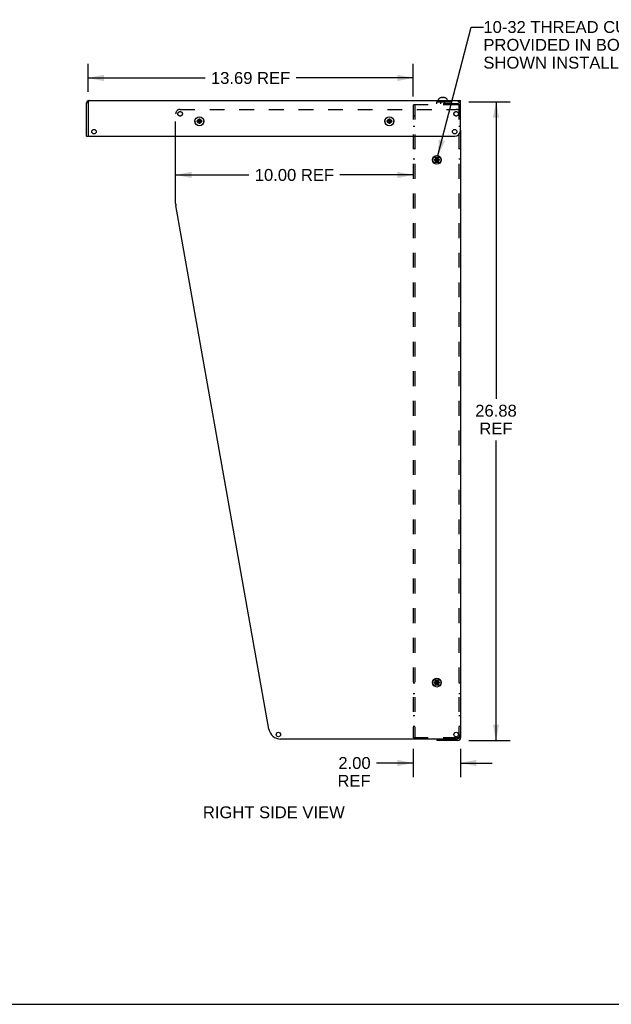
# Model space of a CAD drawing. Header units: inches. Extents: x 0 to 113, y 0 to 73.
# Tile 4 of 6: x 57 to 82, y 0 to 41. Entities that reach past the tile are written whole.
import ezdxf

# ---------------------------------------------------------------- set-up
doc = ezdxf.new("R2010")
doc.units = ezdxf.units.IN
doc.header["$LTSCALE"] = 6.233333
doc.header["$MEASUREMENT"] = 0
doc.linetypes.add('HIDDEN', pattern=[0.2, 0.1, -0.1])
doc.layers.get('0').update_dxf_attribs({"linetype": 'CONTINUOUS'})
doc.layers.add('DEFAULT_2', color=8, linetype='HIDDEN')
doc.layers.add('DIMENSIONS', color=7, linetype='CONTINUOUS')
doc.styles.get("Standard").update_dxf_attribs({"font": 'arial.ttf'})
doc.dimstyles.new('DIMSTYLE_1', dxfattribs={"dimtxt": 0.5, "dimasz": 0.666667, "dimexe": 0.09, "dimexo": 0.07, "dimgap": 0.0375, "dimtad": 0, "dimtih": 1, "dimtoh": 1, "dimzin": 4, "dimdsep": 46, "dimtxsty": 'Standard', "dimblk": '_FILLED', "dimblk1": '_FILLED', "dimblk2": '_FILLED', "dimcen": 0.09, "dimadec": 3, "dimazin": 1, "dimtfac": 1, "dimtdec": 3, "dimtofl": 0, "dimtmove": 0, "dimatfit": 3, "dimldrblk": '_FILLED', "dimfxl": 0, "dimtolj": 1, "dimtzin": 4, "dimarcsym": 0})
doc.dimstyles.get("Standard").update_dxf_attribs({"dimtxt": 0.566667, "dimasz": 0.666667, "dimexe": 0.09, "dimexo": 0.07, "dimgap": 0.09, "dimtad": 0, "dimtih": 1, "dimtoh": 1, "dimdec": 3, "dimzin": 4, "dimdsep": 46, "dimtxsty": 'Standard', "dimblk": '_FILLED', "dimblk1": '_FILLED', "dimblk2": '_FILLED', "dimcen": 0.09, "dimadec": 3, "dimazin": 1, "dimtp": 0.001, "dimtm": 0.001, "dimtfac": 1, "dimtdec": 3, "dimtofl": 0, "dimtmove": 0, "dimatfit": 3, "dimldrblk": '_FILLED', "dimfxl": 0, "dimtolj": 1, "dimtzin": 4, "dimarcsym": 0})

# ---------------------------------------------------------------- blocks, each defined once
blk = doc.blocks.new('_FILLED')
at = {"color": 0, "linetype": 'ByBlock'}
blk.add_solid([(0, 0), (-1, 0.2), (-1, -0.2)], dxfattribs=at)
blk = doc.blocks.new('*D21')
at = {"layer": 'DIMENSIONS', "color": 2, "linetype": 'Continuous'}
for p, q in [((73.801, 10.753), (73.801, 9.556)), ((75.801, 10.753), (75.801, 9.556)), ((73.801, 10.156), (72.262, 10.156)), ((75.801, 10.156), (77.134, 10.156))]:
    blk.add_line(p, q, dxfattribs=at)
at = {"layer": 'DIMENSIONS', "color": 2, "linetype": 'Continuous', "xscale": 0.6666666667, "yscale": 0.6666666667, "zscale": 0.6666666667}
blk.add_blockref('_FILLED', (73.801, 10.156), dxfattribs=at)
at = {"layer": 'DIMENSIONS', "color": 2, "linetype": 'Continuous', "xscale": 0.6666666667, "yscale": 0.6666666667, "zscale": 0.6666666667, "rotation": 180}
blk.add_blockref('_FILLED', (75.801, 10.156), dxfattribs=at)
at = {"layer": 'DIMENSIONS', "color": 2, "linetype": 'Continuous', "insert": (72.012, 10.406), "char_height": 0.5, "width": 1.39405, "attachment_point": 3, "line_spacing_factor": 0.9}
blk.add_mtext('2.00\\PREF', dxfattribs=at)
blk = doc.blocks.new('*D22')
at = {"layer": 'DIMENSIONS', "color": 2, "linetype": 'Continuous'}
for p, q in [((76.15, 37.978), (77.891, 37.978)), ((77.291, 37.978), (77.291, 25.484)), ((77.291, 11.103), (77.291, 23.734)), ((76.15, 11.103), (77.891, 11.103))]:
    blk.add_line(p, q, dxfattribs=at)
at = {"layer": 'DIMENSIONS', "color": 2, "linetype": 'Continuous', "xscale": 0.6666666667, "yscale": 0.6666666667, "zscale": 0.6666666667}
for p, rotation in [((77.291, 37.978), 90), ((77.291, 11.103), 270)]:
    blk.add_blockref('_FILLED', p, dxfattribs=dict(at, rotation=rotation))
at = {"layer": 'DIMENSIONS', "color": 2, "linetype": 'Continuous', "insert": (77.291, 25.234), "char_height": 0.5, "width": 1.74721, "attachment_point": 2, "line_spacing_factor": 0.9}
blk.add_mtext('26.88\\PREF', dxfattribs=at)
blk = doc.blocks.new('*D26')
at = {"layer": 'DIMENSIONS', "color": 2, "linetype": 'Continuous'}
for p, q in [((60.111, 38.403), (60.111, 39.588)), ((73.801, 38.203), (73.801, 39.588)), ((60.111, 38.988), (65.038, 38.988)), ((73.801, 38.988), (68.873, 38.988))]:
    blk.add_line(p, q, dxfattribs=at)
at = {"layer": 'DIMENSIONS', "color": 2, "linetype": 'Continuous', "xscale": 0.6666666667, "yscale": 0.6666666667, "zscale": 0.6666666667, "rotation": 180}
blk.add_blockref('_FILLED', (60.111, 38.988), dxfattribs=at)
at = {"layer": 'DIMENSIONS', "color": 2, "linetype": 'Continuous', "xscale": 0.6666666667, "yscale": 0.6666666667, "zscale": 0.6666666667}
blk.add_blockref('_FILLED', (73.801, 38.988), dxfattribs=at)
at = {"layer": 'DIMENSIONS', "color": 2, "linetype": 'Continuous', "insert": (66.956, 39.238), "char_height": 0.5, "width": 3.33457, "attachment_point": 2, "line_spacing_factor": 0.9}
blk.add_mtext('13.69 REF', dxfattribs=at)
blk = doc.blocks.new('*D27')
at = {"layer": 'DIMENSIONS', "color": 2, "linetype": 'Continuous'}
for p, q in [((63.801, 34.907), (66.883, 34.907)), ((73.801, 34.907), (70.718, 34.907))]:
    blk.add_line(p, q, dxfattribs=at)
at = {"layer": 'DIMENSIONS', "color": 2, "linetype": 'Continuous', "xscale": 0.6666666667, "yscale": 0.6666666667, "zscale": 0.6666666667, "rotation": 180}
blk.add_blockref('_FILLED', (63.801, 34.907), dxfattribs=at)
at = {"layer": 'DIMENSIONS', "color": 2, "linetype": 'Continuous', "xscale": 0.6666666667, "yscale": 0.6666666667, "zscale": 0.6666666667}
blk.add_blockref('_FILLED', (73.801, 34.907), dxfattribs=at)
at = {"layer": 'DIMENSIONS', "color": 2, "linetype": 'Continuous', "insert": (68.801, 35.157), "char_height": 0.5, "width": 3.33457, "attachment_point": 2, "line_spacing_factor": 0.9}
blk.add_mtext('10.00 REF', dxfattribs=at)

msp = doc.modelspace()

# ---------------------------------------------------------------- linework, layer by layer
at = {"color": 7, "linetype": 'Continuous'}
for p, q in [((74.9514, 38.1511), (74.9512, 38.1515)), ((74.9524, 38.1515), (74.9514, 38.1511)), ((75.0181, 38.1662), (75.0158, 38.1665)), ((75.0352, 38.1515), (75.0352, 38.1616)), ((75.0352, 38.1511), (75.0352, 38.1515)), ((75.0662, 38.1616), (75.0662, 38.1515)), ((75.0662, 38.1515), (75.0662, 38.1511)), ((75.0856, 38.1665), (75.0833, 38.1662)), ((75.0898, 38.1662), (75.0856, 38.1665)), ((75.1192, 38.1616), (75.115, 38.1625)), ((75.15, 38.1511), (75.149, 38.1515)), ((75.1502, 38.1515), (75.15, 38.1511)), ((60.0507, 36.5382), (60.0507, 37.9362)), ((60.1107, 37.9362), (60.0507, 37.9362)), ((60.116, 37.9561), (60.1107, 37.9362)), ((60.1527, 38.0382), (75.8007, 38.0382)), ((74.8642, 38.0382), (74.8642, 38.0847)), ((75.2372, 38.0382), (75.2372, 38.0847)), ((75.8007, 36.7882), (75.8007, 38.0382)), ((64.7014, 37.1811), (64.7024, 37.1812)), ((64.7014, 37.1811), (64.9, 37.1502)), ((64.7014, 37.1502), (64.9, 37.1811)), ((64.7024, 37.1502), (64.7014, 37.1502)), ((64.7024, 37.1812), (64.7322, 37.1812)), ((64.7322, 37.1502), (64.7024, 37.1502)), ((64.7322, 37.1812), (64.7658, 37.2006)), ((64.7322, 37.1812), (64.8692, 37.1502)), ((64.7322, 37.1502), (64.8692, 37.1812)), ((64.7658, 37.1308), (64.7322, 37.1502)), ((64.7658, 37.2006), (64.7852, 37.2342)), ((64.7658, 37.1308), (64.8356, 37.2006)), ((64.7658, 37.2006), (64.8356, 37.1308)), ((64.7852, 37.0972), (64.7658, 37.1308)), ((64.7852, 37.0664), (64.8162, 37.2649)), ((64.7852, 37.2639), (64.7852, 37.2649)), ((64.8162, 37.0664), (64.7852, 37.2649)), ((64.7852, 37.2342), (64.7852, 37.2639)), ((64.7852, 37.0972), (64.8162, 37.2342)), ((64.8162, 37.0972), (64.7852, 37.2342)), ((64.7852, 37.0674), (64.7852, 37.0972)), ((64.7852, 37.0664), (64.7852, 37.0674)), ((64.8162, 37.2649), (64.8162, 37.2639)), ((64.8162, 37.2639), (64.8162, 37.2342)), ((64.8162, 37.2342), (64.8356, 37.2006)), ((64.8356, 37.1308), (64.8162, 37.0972)), ((64.8162, 37.0972), (64.8162, 37.0674)), ((64.8162, 37.0674), (64.8162, 37.0664)), ((64.8356, 37.2006), (64.8692, 37.1812)), ((64.8692, 37.1502), (64.8356, 37.1308)), ((64.8692, 37.1812), (64.899, 37.1812)), ((64.899, 37.1502), (64.8692, 37.1502)), ((64.899, 37.1812), (64.9, 37.1811)), ((64.9, 37.1502), (64.899, 37.1502)), ((72.7014, 37.1811), (72.7024, 37.1812)), ((72.7014, 37.1502), (72.9, 37.1811)), ((72.7014, 37.1811), (72.9, 37.1502)), ((72.7024, 37.1502), (72.7014, 37.1502)), ((72.7024, 37.1812), (72.7322, 37.1812)), ((72.7322, 37.1502), (72.7024, 37.1502)), ((72.7322, 37.1812), (72.7658, 37.2006)), ((72.7322, 37.1502), (72.8692, 37.1812)), ((72.7322, 37.1812), (72.8692, 37.1502)), ((72.7658, 37.1308), (72.7322, 37.1502)), ((72.7658, 37.2006), (72.7852, 37.2342)), ((72.7658, 37.1308), (72.8356, 37.2006)), ((72.7658, 37.2006), (72.8356, 37.1308)), ((72.7852, 37.0972), (72.7658, 37.1308)), ((72.7852, 37.0664), (72.8162, 37.2649)), ((72.7852, 37.2639), (72.7852, 37.2649)), ((72.8162, 37.0664), (72.7852, 37.2649)), ((72.7852, 37.2342), (72.7852, 37.2639)), ((72.7852, 37.0972), (72.8162, 37.2342)), ((72.8162, 37.0972), (72.7852, 37.2342)), ((72.7852, 37.0674), (72.7852, 37.0972)), ((72.7852, 37.0664), (72.7852, 37.0674)), ((72.8162, 37.2649), (72.8162, 37.2639)), ((72.8162, 37.2639), (72.8162, 37.2342)), ((72.8162, 37.2342), (72.8356, 37.2006)), ((72.8356, 37.1308), (72.8162, 37.0972)), ((72.8162, 37.0972), (72.8162, 37.0674)), ((72.8162, 37.0674), (72.8162, 37.0664)), ((72.8356, 37.2006), (72.8692, 37.1812)), ((72.8692, 37.1502), (72.8356, 37.1308)), ((72.8692, 37.1812), (72.899, 37.1812)), ((72.899, 37.1502), (72.8692, 37.1502)), ((72.899, 37.1812), (72.9, 37.1811)), ((72.9, 37.1502), (72.899, 37.1502)), ((60.0507, 36.5382), (60.1107, 36.5382)), ((60.1407, 36.5382), (75.5507, 36.5382)), ((74.7852, 35.4414), (74.8162, 35.6399)), ((74.7852, 35.6389), (74.7852, 35.6399)), ((74.8162, 35.4414), (74.7852, 35.6399)), ((74.7852, 35.6092), (74.7852, 35.6389)), ((74.8162, 35.6399), (74.8162, 35.6389)), ((74.8162, 35.6389), (74.8162, 35.6092)), ((74.7014, 35.5561), (74.7024, 35.5562)), ((74.7014, 35.5252), (74.9, 35.5561)), ((74.7014, 35.5561), (74.9, 35.5252)), ((74.7024, 35.5252), (74.7014, 35.5252)), ((74.7024, 35.5562), (74.7322, 35.5562)), ((74.7322, 35.5252), (74.7024, 35.5252)), ((74.7322, 35.5562), (74.7658, 35.5756)), ((74.7322, 35.5252), (74.8692, 35.5562)), ((74.7322, 35.5562), (74.8692, 35.5252)), ((74.7658, 35.5058), (74.7322, 35.5252)), ((74.7658, 35.5756), (74.7852, 35.6092)), ((74.7658, 35.5058), (74.8356, 35.5756)), ((74.7658, 35.5756), (74.8356, 35.5058)), ((74.7852, 35.4722), (74.7658, 35.5058)), ((74.7852, 35.4722), (74.8162, 35.6092)), ((74.8162, 35.4722), (74.7852, 35.6092)), ((74.7852, 35.4424), (74.7852, 35.4722)), ((74.7852, 35.4414), (74.7852, 35.4424)), ((74.8162, 35.6092), (74.8356, 35.5756)), ((74.8356, 35.5058), (74.8162, 35.4722)), ((74.8162, 35.4722), (74.8162, 35.4424)), ((74.8162, 35.4424), (74.8162, 35.4414)), ((74.8356, 35.5756), (74.8692, 35.5562)), ((74.8692, 35.5252), (74.8356, 35.5058)), ((74.8692, 35.5562), (74.899, 35.5562)), ((74.899, 35.5252), (74.8692, 35.5252)), ((74.899, 35.5562), (74.9, 35.5561)), ((74.9, 35.5252), (74.899, 35.5252)), ((74.7014, 13.5561), (74.7024, 13.5562)), ((74.7014, 13.5252), (74.9, 13.5561)), ((74.7014, 13.5561), (74.9, 13.5252)), ((74.7024, 13.5252), (74.7014, 13.5252)), ((74.7024, 13.5562), (74.7322, 13.5562)), ((74.7322, 13.5252), (74.7024, 13.5252)), ((74.7322, 13.5562), (74.7658, 13.5756)), ((74.7322, 13.5252), (74.8692, 13.5562)), ((74.7322, 13.5562), (74.8692, 13.5252)), ((74.7658, 13.5058), (74.7322, 13.5252)), ((74.7658, 13.5756), (74.7852, 13.6092)), ((74.7658, 13.5756), (74.8356, 13.5058)), ((74.7658, 13.5058), (74.8356, 13.5756)), ((74.7852, 13.4722), (74.7658, 13.5058)), ((74.8162, 13.4414), (74.7852, 13.6399)), ((74.7852, 13.6389), (74.7852, 13.6399)), ((74.7852, 13.4414), (74.8162, 13.6399)), ((74.7852, 13.6092), (74.7852, 13.6389)), ((74.8162, 13.4722), (74.7852, 13.6092)), ((74.7852, 13.4722), (74.8162, 13.6092)), ((74.7852, 13.4424), (74.7852, 13.4722)), ((74.7852, 13.4414), (74.7852, 13.4424)), ((74.8162, 13.6399), (74.8162, 13.6389)), ((74.8162, 13.6389), (74.8162, 13.6092)), ((74.8162, 13.6092), (74.8356, 13.5756)), ((74.8356, 13.5058), (74.8162, 13.4722)), ((74.8162, 13.4722), (74.8162, 13.4424)), ((74.8162, 13.4424), (74.8162, 13.4414)), ((74.8356, 13.5756), (74.8692, 13.5562)), ((74.8692, 13.5252), (74.8356, 13.5058)), ((74.8692, 13.5562), (74.899, 13.5562)), ((74.899, 13.5252), (74.8692, 13.5252)), ((74.899, 13.5562), (74.9, 13.5561)), ((74.9, 13.5252), (74.899, 13.5252)), ((74.8007, 11.1657), (74.8007, 11.1032)), ((0, 0), (113.3333, 0))]:
    msp.add_line(p, q, dxfattribs=at)
at = {"color": 3, "linetype": 'Continuous'}
for p, q in [((60.1107, 37.9362), (60.1107, 36.5382)), ((63.8007, 33.7098), (63.8007, 36.5382)), ((75.8007, 36.7882), (75.8007, 11.2202)), ((67.7274, 11.5781), (63.8084, 33.6222)), ((75.7985, 11.2201), (75.781, 11.2201)), ((75.8007, 11.2202), (75.7985, 11.2201)), ((75.6132, 11.1657), (68.2197, 11.1657)), ((75.6837, 11.1032), (74.8007, 11.1032))]:
    msp.add_line(p, q, dxfattribs=at)
at = {"color": 7, "linetype": 'Continuous'}
for points in [[(75.0158, 38.1665), (75.0116, 38.1662), (75.0074, 38.1658), (75.0032, 38.1653), (74.999, 38.1648), (74.9948, 38.1641), (74.9906, 38.1634), (74.9864, 38.1625), (74.9822, 38.1616)], [(75.0352, 38.1616), (75.0326, 38.1626), (75.0301, 38.1634), (75.0276, 38.1642), (75.0252, 38.1648), (75.0228, 38.1654), (75.0205, 38.1658), (75.0181, 38.1662)], [(75.0507, 38.1515), (75.0481, 38.1515), (75.0455, 38.1515), (75.0429, 38.1514), (75.0404, 38.1513), (75.0378, 38.1512), (75.0352, 38.1511)], [(75.0662, 38.1511), (75.0636, 38.1512), (75.061, 38.1513), (75.0585, 38.1514), (75.0559, 38.1515), (75.0533, 38.1515), (75.0507, 38.1515)], [(75.0833, 38.1662), (75.0809, 38.1658), (75.0786, 38.1654), (75.0762, 38.1648), (75.0738, 38.1642), (75.0713, 38.1634), (75.0688, 38.1626), (75.0662, 38.1616)], [(75.115, 38.1625), (75.1108, 38.1634), (75.1066, 38.1641), (75.1024, 38.1648), (75.0982, 38.1653), (75.094, 38.1658), (75.0898, 38.1662)], [(60.1265, 37.9928), (60.1212, 37.9752), (60.116, 37.9561)], [(60.1527, 38.0382), (60.1475, 38.0362), (60.1422, 38.0304), (60.137, 38.021), (60.1317, 38.0083), (60.1265, 37.9928)], [(64.7014, 37.1502), (64.7013, 37.1553), (64.7012, 37.1605), (64.7012, 37.1657), (64.7012, 37.1708), (64.7013, 37.176), (64.7014, 37.1811)], [(64.7852, 37.2649), (64.7878, 37.265), (64.7904, 37.2651), (64.7929, 37.2651), (64.7955, 37.2651), (64.7981, 37.2652), (64.8007, 37.2652)], [(64.8007, 37.0662), (64.7981, 37.0662), (64.7955, 37.0662), (64.7929, 37.0662), (64.7904, 37.0663), (64.7878, 37.0663), (64.7852, 37.0664)], [(64.8007, 37.2652), (64.8033, 37.2652), (64.8059, 37.2651), (64.8085, 37.2651), (64.811, 37.2651), (64.8136, 37.265), (64.8162, 37.2649)], [(64.8162, 37.0664), (64.8136, 37.0663), (64.811, 37.0663), (64.8085, 37.0662), (64.8059, 37.0662), (64.8033, 37.0662), (64.8007, 37.0662)], [(64.9, 37.1811), (64.9001, 37.176), (64.9002, 37.1708), (64.9002, 37.1657), (64.9002, 37.1605), (64.9001, 37.1553), (64.9, 37.1502)], [(72.7014, 37.1502), (72.7013, 37.1553), (72.7012, 37.1605), (72.7012, 37.1657), (72.7012, 37.1708), (72.7013, 37.176), (72.7014, 37.1811)], [(72.7852, 37.2649), (72.7878, 37.265), (72.7904, 37.2651), (72.7929, 37.2651), (72.7955, 37.2651), (72.7981, 37.2652), (72.8007, 37.2652)], [(72.8007, 37.0662), (72.7981, 37.0662), (72.7955, 37.0662), (72.7929, 37.0662), (72.7904, 37.0663), (72.7878, 37.0663), (72.7852, 37.0664)], [(72.8007, 37.2652), (72.8033, 37.2652), (72.8059, 37.2651), (72.8085, 37.2651), (72.811, 37.2651), (72.8136, 37.265), (72.8162, 37.2649)], [(72.8162, 37.0664), (72.8136, 37.0663), (72.811, 37.0663), (72.8085, 37.0662), (72.8059, 37.0662), (72.8033, 37.0662), (72.8007, 37.0662)], [(72.9, 37.1811), (72.9001, 37.176), (72.9002, 37.1708), (72.9002, 37.1657), (72.9002, 37.1605), (72.9001, 37.1553), (72.9, 37.1502)], [(74.7852, 35.6399), (74.7878, 35.64), (74.7904, 35.6401), (74.7929, 35.6401), (74.7955, 35.6401), (74.7981, 35.6402), (74.8007, 35.6402)], [(74.8007, 35.6402), (74.8033, 35.6402), (74.8059, 35.6401), (74.8085, 35.6401), (74.811, 35.6401), (74.8136, 35.64), (74.8162, 35.6399)], [(74.7014, 35.5252), (74.7013, 35.5303), (74.7012, 35.5355), (74.7012, 35.5407), (74.7012, 35.5458), (74.7013, 35.551), (74.7014, 35.5561)], [(74.8007, 35.4412), (74.7981, 35.4412), (74.7955, 35.4412), (74.7929, 35.4412), (74.7904, 35.4413), (74.7878, 35.4413), (74.7852, 35.4414)], [(74.8162, 35.4414), (74.8136, 35.4413), (74.811, 35.4413), (74.8085, 35.4412), (74.8059, 35.4412), (74.8033, 35.4412), (74.8007, 35.4412)], [(74.9, 35.5561), (74.9001, 35.551), (74.9002, 35.5458), (74.9002, 35.5407), (74.9002, 35.5355), (74.9001, 35.5303), (74.9, 35.5252)], [(74.7014, 13.5252), (74.7013, 13.5303), (74.7012, 13.5355), (74.7012, 13.5407), (74.7012, 13.5458), (74.7013, 13.551), (74.7014, 13.5561)], [(74.7852, 13.6399), (74.7878, 13.64), (74.7904, 13.6401), (74.7929, 13.6401), (74.7955, 13.6401), (74.7981, 13.6402), (74.8007, 13.6402)], [(74.8007, 13.4412), (74.7981, 13.4412), (74.7955, 13.4412), (74.7929, 13.4412), (74.7904, 13.4413), (74.7878, 13.4413), (74.7852, 13.4414)], [(74.8007, 13.6402), (74.8033, 13.6402), (74.8059, 13.6401), (74.8085, 13.6401), (74.811, 13.6401), (74.8136, 13.64), (74.8162, 13.6399)], [(74.8162, 13.4414), (74.8136, 13.4413), (74.811, 13.4413), (74.8085, 13.4412), (74.8059, 13.4412), (74.8033, 13.4412), (74.8007, 13.4412)], [(74.9, 13.5561), (74.9001, 13.551), (74.9002, 13.5458), (74.9002, 13.5407), (74.9002, 13.5355), (74.9001, 13.5303), (74.9, 13.5252)]]:
    msp.add_lwpolyline(points, dxfattribs=at)
at = {"color": 3, "linetype": 'Continuous'}
msp.add_lwpolyline([(75.781, 11.2201), (75.7487, 11.22), (75.745, 11.22)], dxfattribs=at)
at = {"color": 7, "linetype": 'Continuous'}
for centre, radius in [((64.8007, 37.1657), 0.1865), ((72.8007, 37.1657), 0.1865), ((60.3607, 36.7257), 0.0938), ((75.5507, 36.7257), 0.0938), ((74.8007, 35.5407), 0.1865), ((74.8007, 13.5407), 0.1865)]:
    msp.add_circle(centre, radius, dxfattribs=at)
at = {"color": 3, "linetype": 'Continuous'}
for centre in [(68.1267, 11.3532), (75.6132, 11.3532)]:
    msp.add_circle(centre, 0.0938, dxfattribs=at)
at = {"color": 7, "linetype": 'Continuous'}
for centre, radius, start, end in [((75.0507, 37.9093), 0.2618, 112.33569, 133.5138), ((75.0507, 37.9093), 0.2614, 105.19411, 112.08938), ((75.0507, 37.9093), 0.2614, 67.91062, 74.80589), ((75.0507, 37.9093), 0.2618, 46.4862, 67.66431), ((60.1527, 37.9362), 0.102, 90, 180), ((74.8842, 38.0847), 0.02, 133.5138, 180), ((75.2172, 38.0847), 0.02, 0, 46.4862), ((64.7222, 37.1662), 0.109, 168.20491, 191.40685), ((64.8792, 37.1662), 0.109, 349.96297, 11.79509), ((72.7222, 37.1662), 0.109, 168.20491, 191.40685), ((72.8792, 37.1662), 0.109, 349.96297, 11.79509), ((60.1407, 36.5682), 0.03, 180, 270), ((75.5507, 36.7882), 0.25, 270, 360), ((75.6837, 11.2202), 0.042, 270, 330.53762)]:
    msp.add_arc(centre, radius, start, end, dxfattribs=at)
at = {"color": 3, "linetype": 'Continuous'}
for centre, radius, start, end in [((74.7222, 35.5407), 0.109, 168.39903, 191.60097), ((74.8792, 35.5407), 0.109, 348.39903, 11.60097), ((64.3007, 33.7098), 0.5, 180, 190.0806), ((74.7222, 13.5407), 0.109, 168.39903, 191.60097), ((74.8792, 13.5407), 0.109, 348.39903, 11.60097), ((68.2197, 11.6657), 0.5, 190.0806, 270), ((75.6132, 11.3532), 0.1875, 270, 360), ((75.6837, 11.2202), 0.117, 270, 360)]:
    msp.add_arc(centre, radius, start, end, dxfattribs=at)
at = {"layer": 'DEFAULT_2', "color": 8, "linetype": 'HIDDEN'}
for p, q in [((73.8007, 37.8614), (73.8007, 11.2199)), ((75.6837, 37.8614), (73.8007, 37.8614)), ((73.8757, 37.8614), (73.8757, 11.2199)), ((74.8007, 37.9032), (74.8007, 37.9782)), ((74.8007, 37.9782), (75.6837, 37.9782)), ((75.6837, 37.9032), (74.8007, 37.9032)), ((74.9677, 37.9032), (74.9677, 37.9782)), ((75.1337, 37.9032), (75.1337, 37.9782)), ((75.7065, 37.8614), (75.6837, 37.8614)), ((75.7257, 37.8612), (75.7257, 11.2202)), ((75.7257, 37.8612), (75.8007, 37.8612)), ((63.8007, 36.5382), (63.8007, 37.4782)), ((63.9882, 37.6657), (75.6132, 37.6657)), ((73.8757, 37.3844), (73.8007, 37.3844)), ((75.8007, 37.3844), (75.7257, 37.3844)), ((73.8757, 36.9469), (73.8007, 36.9469)), ((75.8007, 36.9469), (75.7257, 36.9469)), ((73.8757, 36.0094), (73.8007, 36.0094)), ((74.7222, 35.6497), (74.8792, 35.6497)), ((75.8007, 36.0094), (75.7257, 36.0094)), ((73.8757, 35.5719), (73.8007, 35.5719)), ((74.8792, 35.4317), (74.7222, 35.4317)), ((75.8007, 35.5719), (75.7257, 35.5719)), ((73.8757, 13.5094), (73.8007, 13.5094)), ((74.7222, 13.6497), (74.8792, 13.6497)), ((74.8792, 13.4317), (74.7222, 13.4317)), ((75.8007, 13.5094), (75.7257, 13.5094)), ((73.8757, 13.0719), (73.8007, 13.0719)), ((75.8007, 13.0719), (75.7257, 13.0719)), ((73.8757, 12.1344), (73.8007, 12.1344)), ((75.8007, 12.1344), (75.7257, 12.1344)), ((73.8757, 11.6969), (73.8007, 11.6969)), ((75.8007, 11.6969), (75.7257, 11.6969)), ((75.6837, 11.2199), (73.8007, 11.2199)), ((75.7134, 11.22), (75.6837, 11.2199)), ((75.745, 11.22), (75.6837, 11.2199)), ((75.7243, 11.2201), (75.7134, 11.22)), ((75.7257, 11.2202), (75.7243, 11.2201)), ((75.7257, 11.2202), (75.8007, 11.2202)), ((74.8007, 11.1782), (75.6837, 11.1782)), ((74.8007, 11.1782), (74.8007, 11.1657)), ((74.9677, 11.1032), (74.9677, 11.1782)), ((75.1337, 11.1032), (75.1337, 11.1782))]:
    msp.add_line(p, q, dxfattribs=at)
for points in [[(75.7257, 37.8612), (75.7243, 37.8612), (75.7201, 37.8613), (75.6837, 37.8614)], [(75.8007, 37.8612), (75.7985, 37.8612), (75.7918, 37.8612), (75.7065, 37.8614)]]:
    msp.add_lwpolyline(points, dxfattribs=at)
for centre, radius in [((63.9882, 37.4782), 0.0938), ((75.6132, 37.4782), 0.0938), ((64.8007, 37.1657), 0.083), ((72.8007, 37.1657), 0.083), ((74.8007, 35.5407), 0.083), ((74.8007, 13.5407), 0.083)]:
    msp.add_circle(centre, radius, dxfattribs=at)
for centre, radius, start, end in [((75.6837, 37.8612), 0.117, 0, 90), ((75.6837, 37.8612), 0.042, 0, 90), ((63.9882, 37.4782), 0.1875, 90, 180), ((75.6132, 37.4782), 0.1875, 0, 90), ((74.7222, 35.5407), 0.109, 90, 168.39903), ((74.8792, 35.5407), 0.109, 11.60097, 90), ((74.7222, 35.5407), 0.109, 191.60097, 270), ((74.8792, 35.5407), 0.109, 270, 348.39903), ((74.7222, 13.5407), 0.109, 90, 168.39903), ((74.7222, 13.5407), 0.109, 191.60097, 270), ((74.8792, 13.5407), 0.109, 11.60097, 90), ((74.8792, 13.5407), 0.109, 270, 348.39903), ((75.6837, 11.2202), 0.042, 330.53762, 360)]:
    msp.add_arc(centre, radius, start, end, dxfattribs=at)

# ---------------------------------------------------------------- texts
at = {"layer": 'DIMENSIONS', "color": 2, "linetype": 'Continuous', "char_height": 0.5, "line_spacing_factor": 0.9}
for s, insert, width, attachment_point in [('10-32 THREAD CUTTING SCREWS #102479 (x9)\\PPROVIDED IN BOLT PACK #134793\\PSHOWN INSTALLED FOR REFERENCE ONLY', (76.7597, 41.3824), 15.698885, 1), ('RIGHT SIDE VIEW', (67.9345, 8.3315), 5.962825, 2)]:
    msp.add_mtext(s, dxfattribs=dict(at, insert=insert, width=width, attachment_point=attachment_point))

# ---------------------------------------------------------------- dimensions: what is measured, and where the dimension line sits
at = {"layer": 'DIMENSIONS', "color": 2, "linetype": 'Continuous'}
for base, p1, p2, text, picture, middle in [((73.8007, 38.9876), (60.1107, 39.6576), (73.8007, 38.1331), '<> REF', '*D26', (66.9557, 38.9876)), ((75.8007, 10.156), (73.8007, 9.486), (75.8007, 9.486), '<>\\PREF', '*D21', (71.3148, 9.781))]:
    dim = msp.add_linear_dim(base=base, p1=p1, p2=p2, text=text, dimstyle='DIMSTYLE_1', dxfattribs=at)
    dim.commit()
    dim.dimension.update_dxf_attribs({"geometry": picture, "text_midpoint": middle, "dimtype": 160})
for base, p1, p2, angle, text, picture, middle in [((63.8007, 34.9068), (73.8007, 37.7364), (63.8007, 33.7098), 180, '<> REF', '*D27', (68.8007, 34.9068)), ((77.2914817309, 11.1031598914), (76.0803690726, 37.9781598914), (76.0803690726, 11.1031598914), 270, '<>\\PREF', '*D22', (77.2914817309, 24.6087972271))]:
    dim = msp.add_linear_dim(base=base, p1=p1, p2=p2, angle=angle, text=text, dimstyle='DIMSTYLE_1', dxfattribs=at)
    dim.commit()
    dim.dimension.update_dxf_attribs({"geometry": picture, "text_midpoint": middle, "dimtype": 160})

# ---------------------------------------------------------------- leaders
at = {"layer": 'DIMENSIONS', "color": 2, "linetype": 'Continuous', "annotation_type": 0, "has_hookline": 1, "hookline_direction": 1, "text_width": 15.6194}
msp.add_leader([(74.8472, 35.7213), (76.2415, 41.1324), (76.7597, 41.1324)], dimstyle='Standard', override={"dimtad": 0}, dxfattribs=at)

doc.saveas('drawing.dxf')
